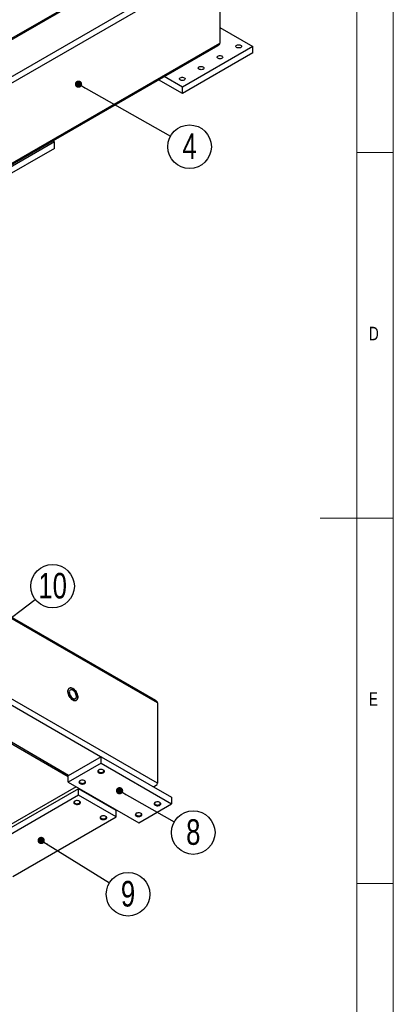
# Model space of a CAD drawing. Header units: millimetres. Extents: x 5 to 589, y 5 to 415.
# Tile 13 of 14: x 538 to 589, y 143 to 278. Entities that reach past the tile are written whole.
import ezdxf

# ---------------------------------------------------------------- set-up
doc = ezdxf.new("R2010")
doc.units = ezdxf.units.MM
doc.layers.add('NOTES', color=6, linetype='Continuous')
doc.layers.add('TRAIT-FORT', color=4, linetype='Continuous', lineweight=25)
doc.styles.add('SLDTEXTSTYLE0', font='TXT', dxfattribs={"width": 0.75})
doc.dimstyles.new('SLDDIMSTYLE2', dxfattribs={"dimtxt": 0.18, "dimasz": 1, "dimexe": 0, "dimexo": 0.0625, "dimgap": 0, "dimtad": 0, "dimtih": 1, "dimtoh": 1, "dimdec": 0, "dimrnd": 1e-09, "dimzin": 0, "dimdsep": 46, "dimtxsty": 'Standard', "dimblk1": 'DOT', "dimblk2": 'DOT', "dimsah": 1, "dimcen": 0.09, "dimadec": 0, "dimazin": 0, "dimtfac": 1, "dimtdec": 0, "dimtofl": 0, "dimtmove": 0, "dimatfit": 3, "dimldrblk": 'DOT', "dimfxl": 1, "dimfrac": 2, "dimtolj": 1, "dimtzin": 0, "dimarcsym": 0})

# ---------------------------------------------------------------- blocks, each defined once
blk = doc.blocks.new('SW_NOTE_9')
at = {"layer": 'NOTES', "color": 0}
blk.add_circle((2.6, -1.46), 2.98, dxfattribs=at)
at = {"layer": 'NOTES', "color": 0, "insert": (2.6, 0.36), "char_height": 3.5, "attachment_point": 2, "style": 'SLDTEXTSTYLE0'}
blk.add_mtext('4', dxfattribs=at)
blk = doc.blocks.new('_Dot')
at = {"color": 0, "linetype": 'ByBlock', "lineweight": -2}
blk.add_line((-0.5, 0), (-1, 0), dxfattribs=at)
at = {"color": 0, "linetype": 'ByBlock', "const_width": 0.5}
blk.add_lwpolyline([(-0.25, 0, 1), (0.25, 0, 1)], format="xyb", close=True, dxfattribs=at)
blk = doc.blocks.new('SW_NOTE_17')
at = {"layer": 'NOTES', "color": 0}
blk.add_circle((2.38, 1.8), 2.98, dxfattribs=at)
at = {"layer": 'NOTES', "color": 0, "insert": (2.39, 3.62), "char_height": 3.5, "attachment_point": 2, "style": 'SLDTEXTSTYLE0'}
blk.add_mtext('10', dxfattribs=at)
blk = doc.blocks.new('SW_NOTE_23')
at = {"layer": 'NOTES', "color": 0}
blk.add_circle((2.54, -1.57), 2.98, dxfattribs=at)
at = {"layer": 'NOTES', "color": 0, "insert": (2.54, 0.25), "char_height": 3.5, "attachment_point": 2, "style": 'SLDTEXTSTYLE0'}
blk.add_mtext('9', dxfattribs=at)
blk = doc.blocks.new('SW_NOTE_24')
at = {"layer": 'NOTES', "color": 0}
blk.add_circle((2.59, -1.47), 2.98, dxfattribs=at)
at = {"layer": 'NOTES', "color": 0, "insert": (2.6, 0.35), "char_height": 3.5, "attachment_point": 2, "style": 'SLDTEXTSTYLE0'}
blk.add_mtext('8', dxfattribs=at)

msp = doc.modelspace()

# ---------------------------------------------------------------- linework, layer by layer
at = {"lineweight": 18}
for p, q in [((589, 5), (589, 415)), ((584, 10), (584, 410)), ((584, 260), (589, 260)), ((589, 210), (579, 210)), ((584, 160), (589, 160))]:
    msp.add_line(p, q, dxfattribs=at)
at = {"layer": 'TRAIT-FORT', "lineweight": 25}
for p, q in [((522.85, 262.36), (564.51, 286.41)), ((522.85, 267.41), (555.77, 286.41)), ((555.22, 286.28), (522.85, 267.59)), ((522.85, 261.47), (565.28, 285.96)), ((565.28, 285.96), (565.28, 274.98)), ((556.51, 185.03), (397.77, 276.67)), ((556.74, 184.71), (397.77, 276.48)), ((565.28, 277.13), (569.78, 274.53)), ((522.85, 250.49), (565.28, 274.98)), ((522.85, 250.3), (565.05, 274.66)), ((569.78, 274.53), (560.14, 268.97)), ((569.78, 273.64), (560.14, 268.08)), ((569.78, 273.64), (569.78, 274.53)), ((560.14, 268.08), (556.89, 269.95)), ((560.14, 268.97), (557.66, 270.4)), ((560.14, 268.08), (560.14, 268.97)), ((556.74, 173.73), (397.77, 265.5)), ((542.65, 261.47), (528.51, 253.31)), ((542.43, 261.6), (542.65, 261.47)), ((542.65, 260.58), (542.65, 261.47)), ((542.65, 260.58), (528.51, 252.42)), ((484.13, 209.52), (544.52, 174.65)), ((544.59, 174.8), (484.29, 209.61)), ((548.96, 177.33), (533.79, 186.08)), ((556.74, 184.71), (556.74, 173.73)), ((549.02, 177.36), (544.52, 174.76)), ((549.02, 176.47), (544.52, 173.87)), ((549.02, 176.47), (549.02, 177.36)), ((549.02, 177.36), (558.67, 171.8)), ((549.02, 176.47), (558.67, 170.91)), ((544.52, 173.87), (544.52, 174.76)), ((544.52, 173.87), (554.17, 168.31)), ((545.62, 173.24), (516.17, 156.25)), ((545.94, 172.98), (531.8, 164.82)), ((545.94, 172.09), (545.94, 172.98)), ((551.08, 170.01), (545.94, 172.98)), ((546.39, 172.8), (546.32, 172.76)), ((556.19, 173.23), (556.51, 173.41)), ((545.94, 172.09), (531.8, 163.93)), ((551.08, 169.12), (545.94, 172.09)), ((558.67, 171.8), (558.67, 170.91)), ((550.76, 170.27), (550.69, 170.24)), ((550.85, 170.14), (550.92, 170.18)), ((551.08, 169.12), (551.08, 170.01)), ((554.17, 168.31), (558.67, 170.91)), ((536.94, 160.96), (551.08, 169.12))]:
    msp.add_line(p, q, dxfattribs=at)
at = {"layer": 'TRAIT-FORT', "lineweight": 25, "flags": 128}
for points in [[(567.58, 274.69), (567.67, 274.73), (567.78, 274.75), (567.89, 274.75), (568.01, 274.74), (568.1, 274.7), (568.18, 274.65), (568.22, 274.59), (568.24, 274.52), (568.22, 274.46), (568.16, 274.4), (568.08, 274.35), (567.98, 274.32), (567.87, 274.31), (567.75, 274.32), (567.65, 274.34), (567.56, 274.39), (567.5, 274.44), (567.47, 274.51), (567.47, 274.57), (567.51, 274.64), (567.58, 274.69)], [(565.01, 273.21), (565.1, 273.25), (565.21, 273.27), (565.32, 273.27), (565.43, 273.25), (565.53, 273.22), (565.61, 273.17), (565.65, 273.11), (565.67, 273.04), (565.64, 272.98), (565.59, 272.92), (565.51, 272.87), (565.41, 272.84), (565.29, 272.83), (565.18, 272.83), (565.07, 272.86), (564.99, 272.9), (564.93, 272.96), (564.9, 273.02), (564.9, 273.09), (564.94, 273.15), (565.01, 273.21)], [(562.43, 271.72), (562.53, 271.76), (562.64, 271.78), (562.75, 271.79), (562.86, 271.77), (562.96, 271.73), (563.04, 271.68), (563.08, 271.62), (563.09, 271.56), (563.07, 271.49), (563.02, 271.43), (562.94, 271.38), (562.84, 271.35), (562.72, 271.34), (562.61, 271.35), (562.5, 271.38), (562.42, 271.42), (562.35, 271.48), (562.32, 271.54), (562.33, 271.61), (562.37, 271.67), (562.43, 271.72)], [(559.86, 270.24), (559.96, 270.28), (560.06, 270.3), (560.18, 270.3), (560.29, 270.28), (560.39, 270.25), (560.46, 270.2), (560.51, 270.14), (560.52, 270.07), (560.5, 270.01), (560.45, 269.95), (560.37, 269.9), (560.26, 269.87), (560.15, 269.86), (560.04, 269.86), (559.93, 269.89), (559.84, 269.93), (559.78, 269.99), (559.75, 270.06), (559.76, 270.12), (559.8, 270.18), (559.86, 270.24)], [(545.17, 186.68), (545.04, 186.74), (544.92, 186.77), (544.81, 186.77), (544.71, 186.74), (544.63, 186.68), (544.56, 186.59), (544.52, 186.49), (544.49, 186.36), (544.49, 186.21), (544.52, 186.06), (544.56, 185.9), (544.63, 185.74), (544.71, 185.58), (544.81, 185.44), (544.92, 185.31), (545.04, 185.2), (545.17, 185.12), (545.29, 185.06), (545.41, 185.03), (545.52, 185.03), (545.62, 185.06), (545.7, 185.12), (545.77, 185.2), (545.82, 185.31), (545.84, 185.44), (545.84, 185.58), (545.82, 185.74), (545.77, 185.9), (545.7, 186.06), (545.62, 186.21), (545.52, 186.36), (545.41, 186.48), (545.29, 186.59), (545.17, 186.68)], [(545.17, 186.68), (545.29, 186.59), (545.41, 186.48), (545.52, 186.36), (545.62, 186.21), (545.7, 186.06), (545.77, 185.9), (545.82, 185.74), (545.84, 185.58), (545.84, 185.44), (545.82, 185.31), (545.77, 185.2), (545.7, 185.12), (545.62, 185.06), (545.52, 185.03), (545.41, 185.03), (545.29, 185.06), (545.17, 185.12), (545.04, 185.2), (544.92, 185.31), (544.81, 185.44), (544.71, 185.58), (544.63, 185.74), (544.56, 185.9), (544.52, 186.06), (544.49, 186.21), (544.49, 186.36), (544.52, 186.49), (544.56, 186.59), (544.63, 186.68), (544.71, 186.74), (544.81, 186.77), (544.92, 186.77), (545.04, 186.74), (545.17, 186.68)], [(545.17, 186.45), (545.06, 186.5), (544.96, 186.52), (544.87, 186.51), (544.8, 186.47), (544.74, 186.4), (544.7, 186.32), (544.68, 186.21), (544.69, 186.08), (544.72, 185.95), (544.77, 185.82), (544.83, 185.69), (544.92, 185.56), (545.01, 185.46), (545.11, 185.37), (545.22, 185.31), (545.32, 185.28), (545.41, 185.28), (545.5, 185.3), (545.56, 185.36), (545.61, 185.43), (545.64, 185.53), (545.65, 185.65), (545.63, 185.78), (545.59, 185.91), (545.53, 186.05), (545.46, 186.17), (545.37, 186.29), (545.27, 186.38), (545.17, 186.45)], [(548.7, 175.54), (548.62, 175.49), (548.58, 175.42), (548.57, 175.35), (548.59, 175.28), (548.64, 175.21), (548.72, 175.16), (548.83, 175.12), (548.95, 175.1), (549.07, 175.1), (549.19, 175.11), (549.3, 175.15), (549.39, 175.2), (549.45, 175.26), (549.48, 175.33), (549.47, 175.4), (549.44, 175.47), (549.37, 175.53), (549.27, 175.58), (549.16, 175.61), (549.04, 175.62), (548.91, 175.61), (548.8, 175.59), (548.7, 175.54)], [(548.75, 175.57), (548.68, 175.52), (548.64, 175.46), (548.64, 175.39), (548.67, 175.33), (548.73, 175.27), (548.82, 175.23), (548.92, 175.2), (549.04, 175.19), (549.15, 175.21), (549.25, 175.24), (549.33, 175.28), (549.39, 175.34), (549.41, 175.41), (549.4, 175.47), (549.35, 175.53), (549.3, 175.57)], [(546.13, 174.06), (546.05, 174), (546.01, 173.94), (546, 173.86), (546.02, 173.79), (546.07, 173.73), (546.15, 173.67), (546.26, 173.64), (546.37, 173.61), (546.5, 173.61), (546.62, 173.63), (546.73, 173.66), (546.82, 173.71), (546.88, 173.78), (546.91, 173.85), (546.9, 173.92), (546.86, 173.99), (546.8, 174.05), (546.7, 174.09), (546.59, 174.13), (546.47, 174.14), (546.34, 174.13), (546.23, 174.1), (546.13, 174.06)], [(546.18, 174.09), (546.11, 174.04), (546.07, 173.97), (546.07, 173.91), (546.1, 173.84), (546.16, 173.79), (546.25, 173.74), (546.35, 173.72), (546.47, 173.71), (546.58, 173.72), (546.68, 173.75), (546.76, 173.8), (546.82, 173.86), (546.84, 173.92), (546.83, 173.99), (546.78, 174.05), (546.73, 174.09)], [(545.42, 171.28), (545.35, 171.22), (545.3, 171.15), (545.29, 171.08), (545.31, 171.01), (545.36, 170.95), (545.44, 170.89), (545.55, 170.85), (545.67, 170.83), (545.79, 170.83), (545.91, 170.85), (546.02, 170.88), (546.11, 170.93), (546.17, 170.99), (546.2, 171.06), (546.19, 171.14), (546.16, 171.2), (546.09, 171.26), (546, 171.31), (545.88, 171.34), (545.76, 171.35), (545.64, 171.35), (545.52, 171.32), (545.42, 171.28)], [(545.47, 171.31), (545.4, 171.25), (545.37, 171.19), (545.36, 171.12), (545.39, 171.06), (545.45, 171), (545.54, 170.96), (545.64, 170.93), (545.76, 170.93), (545.87, 170.94), (545.97, 170.97), (546.06, 171.02), (546.11, 171.07), (546.13, 171.14), (546.12, 171.21), (546.07, 171.27), (546.02, 171.31)], [(556.41, 171.09), (556.34, 171.03), (556.29, 170.97), (556.28, 170.9), (556.3, 170.83), (556.36, 170.76), (556.44, 170.71), (556.54, 170.67), (556.66, 170.65), (556.78, 170.64), (556.9, 170.66), (557.01, 170.69), (557.1, 170.75), (557.16, 170.81), (557.19, 170.88), (557.19, 170.95), (557.15, 171.02), (557.08, 171.08), (556.99, 171.13), (556.88, 171.16), (556.75, 171.17), (556.63, 171.16), (556.51, 171.13), (556.41, 171.09)], [(556.46, 171.12), (556.4, 171.07), (556.36, 171), (556.35, 170.94), (556.38, 170.87), (556.44, 170.82), (556.53, 170.77), (556.64, 170.75), (556.75, 170.74), (556.86, 170.75), (556.97, 170.78), (557.05, 170.83), (557.1, 170.89), (557.12, 170.95), (557.11, 171.02), (557.06, 171.08), (557.01, 171.12)], [(549.02, 169.2), (548.95, 169.14), (548.9, 169.07), (548.89, 169), (548.91, 168.93), (548.96, 168.87), (549.04, 168.81), (549.15, 168.77), (549.27, 168.75), (549.39, 168.75), (549.51, 168.77), (549.62, 168.8), (549.71, 168.85), (549.77, 168.92), (549.8, 168.99), (549.79, 169.06), (549.76, 169.13), (549.69, 169.19), (549.6, 169.23), (549.48, 169.26), (549.36, 169.28), (549.24, 169.27), (549.12, 169.24), (549.02, 169.2)], [(549.07, 169.23), (549, 169.17), (548.96, 169.11), (548.96, 169.04), (548.99, 168.98), (549.05, 168.92), (549.14, 168.88), (549.24, 168.85), (549.36, 168.85), (549.47, 168.86), (549.57, 168.89), (549.66, 168.94), (549.71, 169), (549.73, 169.06), (549.72, 169.13), (549.67, 169.19), (549.62, 169.23)], [(553.84, 169.61), (553.77, 169.55), (553.72, 169.48), (553.71, 169.41), (553.73, 169.34), (553.78, 169.28), (553.87, 169.22), (553.97, 169.18), (554.09, 169.16), (554.21, 169.16), (554.33, 169.18), (554.44, 169.21), (554.53, 169.26), (554.59, 169.32), (554.62, 169.39), (554.62, 169.47), (554.58, 169.53), (554.51, 169.59), (554.42, 169.64), (554.3, 169.67), (554.18, 169.68), (554.06, 169.68), (553.94, 169.65), (553.84, 169.61)], [(553.89, 169.64), (553.82, 169.58), (553.79, 169.52), (553.78, 169.45), (553.81, 169.39), (553.87, 169.33), (553.96, 169.29), (554.07, 169.26), (554.18, 169.26), (554.29, 169.27), (554.4, 169.3), (554.48, 169.35), (554.53, 169.4), (554.55, 169.47), (554.54, 169.54), (554.49, 169.6), (554.44, 169.64)]]:
    msp.add_lwpolyline(points, dxfattribs=at)
at = {"layer": 'TRAIT-FORT', "lineweight": 25}
for centre, start_param, end_param in [((564.51, 274.98), 5.497706, 6.283185), ((555.97, 184.71), 0, 0.785479), ((555.97, 173.73), 4.867648, 6.283185)]:
    msp.add_ellipse(centre, major_axis=(0.771, 0), ratio=0.577382, start_param=start_param, end_param=end_param, dxfattribs=at)

# ---------------------------------------------------------------- block references
at = {"layer": 'NOTES'}
for name, p in [('SW_NOTE_9', (558.53, 262.27)), ('SW_NOTE_17', (540.01, 198.88)), ('SW_NOTE_24', (559.04, 168.45)), ('SW_NOTE_23', (550.17, 160.11))]:
    msp.add_blockref(name, p, dxfattribs=at)

# ---------------------------------------------------------------- texts
at = {"layer": 'NOTES', "char_height": 1.85, "attachment_point": 1, "style": 'SLDTEXTSTYLE0'}
for s, insert in [('D', (585.67, 236.17)), ('E', (585.67, 186.17))]:
    msp.add_mtext(s, dxfattribs=dict(at, insert=insert))

# ---------------------------------------------------------------- leaders
at = {"layer": 'NOTES'}
for points in [[(545.94, 269.36), (558.53, 262.27)], [(526.27, 188.44), (540.01, 198.88)], [(551.55, 172.7), (559.04, 168.45)], [(540.83, 165.9), (550.17, 160.11)]]:
    msp.add_leader(points, dimstyle='SLDDIMSTYLE2', dxfattribs=at)

doc.saveas('drawing.dxf')
